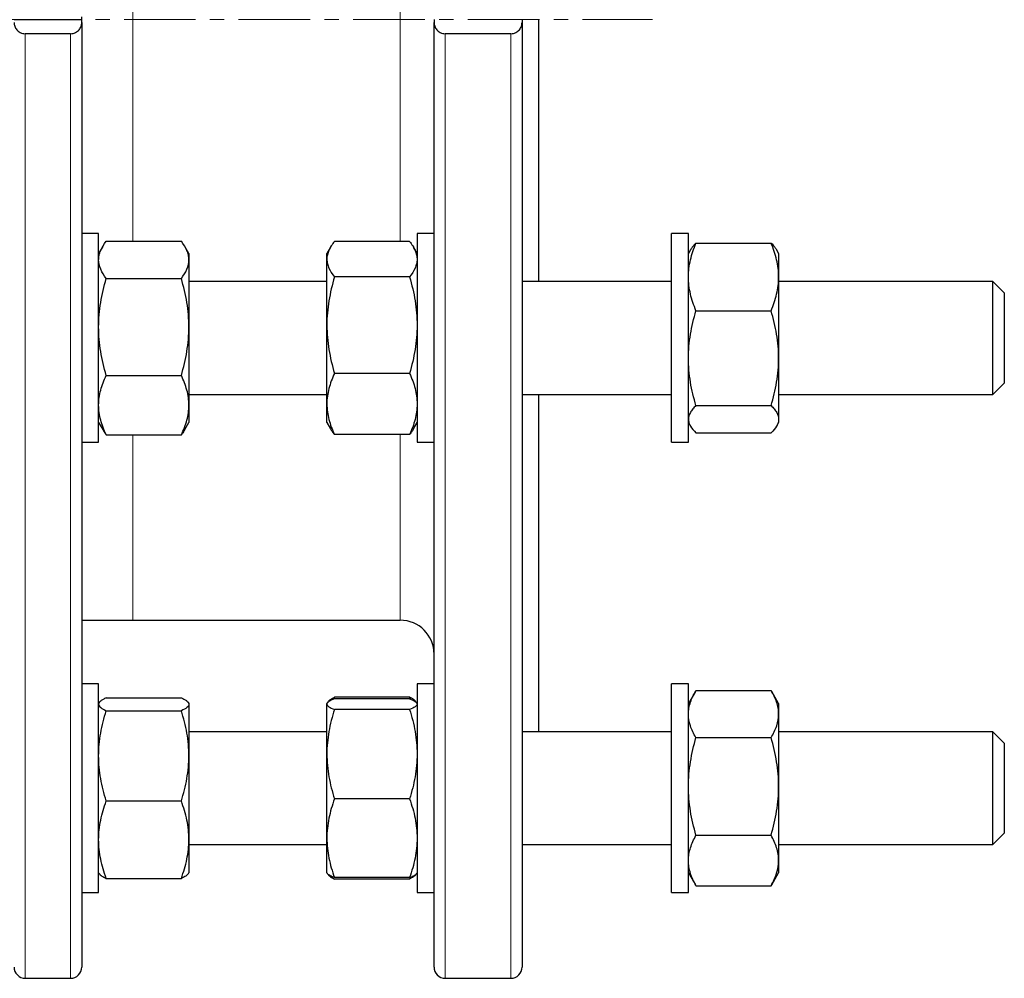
# Model space of a CAD drawing. Header units: millimetres. Extents: x 195 to 1027, y 66 to 856.
# Tile 6 of 7: x 852 to 1027, y 508 to 678. Entities that reach past the tile are written whole.
import ezdxf

# ---------------------------------------------------------------- set-up
doc = ezdxf.new("R2010")
doc.units = ezdxf.units.MM
doc.linetypes.add('CENTERX2', pattern=[20.32, 12.7, -2.54, 2.54, -2.54])
doc.layers.add('FORMAT', color=7, linetype='Continuous')

msp = doc.modelspace()

# ---------------------------------------------------------------- linework, layer by layer
at = {"color": 8, "linetype": 'Continuous', "lineweight": 18}
for p, q in [((872.4, 717.37), (872.4, 638.82)), ((919.8, 638.77), (919.8, 717.33)), ((853.34, 675.61), (853.34, 508.1)), ((861.34, 508.1), (861.34, 675.61)), ((927.8, 675.61), (927.8, 508.1)), ((939.4, 508.1), (939.4, 675.61)), ((872.4, 604.47), (872.4, 571.6)), ((919.8, 571.6), (919.8, 604.53))]:
    msp.add_line(p, q, dxfattribs=at)
at = {"color": 7, "linetype": 'Continuous', "lineweight": 25}
for p, q in [((851.34, 678.1), (863.34, 678.1)), ((863.34, 678.1), (863.34, 678.59)), ((863.34, 677.6), (863.34, 678.1)), ((863.34, 677.6), (863.34, 510.1)), ((925.8, 678.1), (925.8, 677.6)), ((925.8, 510.1), (925.8, 677.6)), ((941.4, 678.1), (941.4, 677.6)), ((941.4, 677.6), (941.4, 510.1)), ((944.4, 631.65), (944.4, 678.1)), ((861.34, 675.61), (853.34, 675.61)), ((939.4, 675.61), (927.8, 675.61)), ((866.34, 640.15), (863.34, 640.15)), ((866.34, 635.86), (866.34, 640.15)), ((925.8, 640.15), (922.8, 640.15)), ((922.8, 640.15), (922.8, 626.22)), ((970.9, 640.15), (967.9, 640.15)), ((967.9, 603.15), (967.9, 640.15)), ((970.9, 603.15), (970.9, 640.15)), ((867.06, 637.89), (866.34, 636.65)), ((867.68, 638.82), (881, 638.82)), ((882.34, 636.65), (881.62, 637.89)), ((907.44, 637.75), (906.8, 636.65)), ((921.47, 638.77), (908.14, 638.77)), ((922.8, 636.65), (922.17, 637.75)), ((971.26, 637.27), (970.9, 636.65)), ((972.24, 638.47), (985.57, 638.47)), ((986.9, 636.65), (986.55, 637.27)), ((866.34, 603.15), (866.34, 635.86)), ((882.34, 636.65), (882.34, 635.5)), ((882.34, 635.5), (882.34, 623.59)), ((906.8, 635.63), (906.8, 636.65)), ((906.8, 623.92), (906.8, 635.63)), ((986.9, 636.65), (986.9, 632.47)), ((867.68, 632.18), (881, 632.18)), ((921.47, 632.48), (908.14, 632.48)), ((986.9, 632.47), (986.9, 618.06)), ((906.8, 631.65), (882.34, 631.65)), ((967.9, 631.65), (941.4, 631.65)), ((1024.9, 631.65), (986.9, 631.65)), ((1026.9, 629.65), (1024.9, 631.65)), ((1024.9, 611.65), (1024.9, 631.65)), ((1026.9, 629.65), (1026.9, 613.65)), ((922.8, 626.22), (922.8, 603.15)), ((972.24, 626.47), (985.57, 626.47)), ((882.34, 623.59), (882.34, 609.74)), ((906.8, 609.94), (906.8, 623.92)), ((986.9, 618.06), (986.9, 607.24)), ((867.68, 615), (881, 615)), ((921.47, 615.36), (908.14, 615.36)), ((1024.9, 611.65), (1026.9, 613.65)), ((882.34, 611.65), (906.8, 611.65)), ((941.4, 611.65), (967.9, 611.65)), ((944.4, 551.82), (944.4, 611.65)), ((986.9, 611.65), (1024.9, 611.65)), ((882.34, 609.74), (882.34, 606.65)), ((906.8, 606.65), (906.8, 609.94)), ((972.24, 609.65), (985.57, 609.65)), ((866.34, 606.65), (867.06, 605.4)), ((881.62, 605.4), (882.34, 606.65)), ((906.8, 606.65), (907.44, 605.55)), ((922.17, 605.55), (922.8, 606.65)), ((970.9, 606.65), (971.26, 606.03)), ((986.55, 606.03), (986.9, 606.65)), ((986.9, 607.24), (986.9, 606.65)), ((867.68, 604.47), (881, 604.47)), ((921.47, 604.53), (908.14, 604.53)), ((972.24, 604.83), (985.57, 604.83)), ((863.34, 603.15), (866.34, 603.15)), ((922.8, 603.15), (925.8, 603.15)), ((967.9, 603.15), (970.9, 603.15)), ((863.34, 571.6), (872.4, 571.6)), ((872.4, 571.6), (919.8, 571.6)), ((866.34, 560.32), (863.34, 560.32)), ((866.34, 543.49), (866.34, 560.32)), ((925.8, 560.32), (922.8, 560.32)), ((922.8, 560.32), (922.8, 532.38)), ((970.9, 560.32), (967.9, 560.32)), ((967.9, 523.32), (967.9, 560.32)), ((970.9, 523.32), (970.9, 560.32)), ((972.13, 558.95), (970.9, 556.82)), ((972.24, 559.14), (985.57, 559.14)), ((986.9, 556.82), (985.68, 558.95)), ((866.42, 556.96), (866.34, 556.82)), ((867.68, 557.83), (881, 557.83)), ((882.34, 556.82), (882.26, 556.96)), ((906.86, 556.92), (906.8, 556.82)), ((906.91, 557), (906.87, 556.94)), ((908.14, 557.96), (908.03, 557.64)), ((921.47, 557.96), (908.14, 557.96)), ((921.47, 557.68), (908.14, 557.68)), ((921.47, 557.96), (921.58, 557.64)), ((922.74, 556.94), (922.7, 557)), ((922.8, 556.82), (922.75, 556.92)), ((867.68, 555.55), (881, 555.55)), ((882.34, 556.82), (882.34, 556.69)), ((882.34, 556.69), (882.34, 547.55)), ((906.8, 556.73), (906.8, 556.82)), ((906.8, 547.85), (906.8, 556.73)), ((921.47, 555.78), (908.14, 555.78)), ((986.9, 556.82), (986.9, 554.96)), ((986.9, 554.96), (986.9, 542.12)), ((906.8, 551.82), (882.34, 551.82)), ((967.9, 551.82), (941.4, 551.82)), ((1024.9, 551.82), (986.9, 551.82)), ((1026.9, 549.82), (1024.9, 551.82)), ((1024.9, 531.82), (1024.9, 551.82)), ((972.24, 550.78), (985.57, 550.78)), ((1026.9, 549.82), (1026.9, 533.82)), ((882.34, 547.55), (882.34, 532.68)), ((906.8, 532.94), (906.8, 547.85)), ((866.34, 523.32), (866.34, 543.49)), ((986.9, 542.12), (986.9, 528.99)), ((867.68, 539.54), (881, 539.54)), ((921.47, 539.92), (908.14, 539.92)), ((882.34, 532.68), (882.34, 526.82)), ((906.8, 526.82), (906.8, 532.94)), ((972.24, 533.47), (985.57, 533.47)), ((1024.9, 531.82), (1026.9, 533.82)), ((882.34, 531.82), (906.8, 531.82)), ((922.8, 532.38), (922.8, 523.32)), ((941.4, 531.82), (967.9, 531.82)), ((986.9, 531.82), (1024.9, 531.82)), ((986.9, 528.99), (986.9, 526.82)), ((866.34, 526.82), (866.42, 526.69)), ((867.68, 525.81), (881, 525.81)), ((882.27, 526.69), (882.34, 526.82)), ((906.8, 526.82), (906.86, 526.73)), ((906.86, 526.73), (906.91, 526.65)), ((921.47, 525.96), (908.14, 525.96)), ((921.47, 525.69), (908.14, 525.69)), ((922.7, 526.65), (922.75, 526.73)), ((922.75, 526.73), (922.8, 526.82)), ((970.9, 526.82), (972.13, 524.7)), ((985.68, 524.7), (986.9, 526.82)), ((972.24, 524.51), (972.14, 524.7)), ((972.24, 524.51), (985.57, 524.51)), ((985.57, 524.51), (985.67, 524.7)), ((863.34, 523.32), (866.34, 523.32)), ((922.8, 523.32), (925.8, 523.32)), ((967.9, 523.32), (970.9, 523.32)), ((853.34, 508.1), (861.34, 508.1)), ((927.8, 508.1), (939.4, 508.1))]:
    msp.add_line(p, q, dxfattribs=at)
for centre, radius, start, end in [((919.8, 565.6), 6, 0, 90), ((853.34, 510.1), 2, 180, 270), ((861.34, 510.1), 2, 270, 360), ((927.8, 510.1), 2, 180, 270), ((939.4, 510.1), 2, 270, 0)]:
    msp.add_arc(centre, radius, start, end, dxfattribs=at)
for points, knots in [([(851.34, 677.6), (851.34, 677.49), (851.35, 677.37), (851.39, 677.15), (851.42, 677.04), (851.5, 676.82), (851.54, 676.72), (851.66, 676.51), (851.73, 676.41), (851.9, 676.22), (851.99, 676.13), (852.2, 675.96), (852.32, 675.88), (852.58, 675.76), (852.72, 675.7), (853.02, 675.63), (853.18, 675.61), (853.34, 675.61)], [0, 0, 0, 0, 0.125, 0.125, 0.25, 0.25, 0.375, 0.375, 0.5, 0.5, 0.625, 0.625, 0.75, 0.75, 0.875, 0.875, 1, 1, 1, 1]), ([(861.34, 675.61), (861.5, 675.61), (861.66, 675.63), (861.96, 675.7), (862.1, 675.76), (862.37, 675.88), (862.48, 675.96), (862.7, 676.13), (862.79, 676.22), (863.04, 676.51), (863.15, 676.72), (863.31, 677.15), (863.34, 677.37), (863.34, 677.6)], [0, 0, 0, 0, 0.125, 0.125, 0.25, 0.25, 0.375, 0.375, 0.5, 0.5, 0.75, 0.75, 1, 1, 1, 1]), ([(925.8, 677.6), (925.8, 677.49), (925.81, 677.37), (925.85, 677.15), (925.88, 677.04), (925.96, 676.82), (926.01, 676.72), (926.12, 676.51), (926.19, 676.41), (926.36, 676.22), (926.45, 676.13), (926.66, 675.96), (926.78, 675.88), (927.04, 675.76), (927.19, 675.7), (927.49, 675.63), (927.64, 675.61), (927.8, 675.61)], [0, 0, 0, 0, 0.125, 0.125, 0.25, 0.25, 0.375, 0.375, 0.5, 0.5, 0.625, 0.625, 0.75, 0.75, 0.875, 0.875, 1, 1, 1, 1]), ([(939.4, 675.61), (939.57, 675.61), (939.72, 675.63), (940.02, 675.7), (940.17, 675.76), (940.43, 675.88), (940.55, 675.96), (940.76, 676.13), (940.85, 676.22), (941.1, 676.51), (941.21, 676.72), (941.37, 677.15), (941.4, 677.37), (941.4, 677.6)], [0, 0, 0, 0, 0.125, 0.125, 0.25, 0.25, 0.375, 0.375, 0.5, 0.5, 0.75, 0.75, 1, 1, 1, 1]), ([(866.34, 635.5), (866.34, 635.78), (866.37, 636.07), (866.5, 636.63), (866.59, 636.91), (866.94, 637.74), (867.27, 638.28), (867.68, 638.82)], [0, 0, 0, 0, 0.25, 0.25, 0.5, 0.5, 1, 1, 1, 1]), ([(882.34, 635.5), (882.34, 635.78), (882.31, 636.07), (882.19, 636.63), (882.1, 636.91), (881.75, 637.74), (881.41, 638.28), (881, 638.82)], [0, 0, 0, 0, 0.25, 0.25, 0.5, 0.5, 1, 1, 1, 1]), ([(908.14, 638.77), (907.94, 638.51), (907.75, 638.26), (907.42, 637.73), (907.28, 637.47), (906.93, 636.68), (906.8, 636.16), (906.8, 635.63)], [0, 0, 0, 0, 0.25, 0.25, 0.5, 0.5, 1, 1, 1, 1]), ([(921.47, 638.77), (921.67, 638.51), (921.85, 638.26), (922.19, 637.73), (922.33, 637.47), (922.68, 636.68), (922.8, 636.16), (922.8, 635.63)], [0, 0, 0, 0, 0.25, 0.25, 0.5, 0.5, 1, 1, 1, 1]), ([(970.9, 632.47), (970.9, 632.98), (970.94, 633.49), (971.06, 634.5), (971.15, 635), (971.5, 636.5), (971.84, 637.49), (972.24, 638.47)], [0, 0, 0, 0, 0.25, 0.25, 0.5, 0.5, 1, 1, 1, 1]), ([(972.24, 638.47), (972.14, 638.37), (971.94, 638.16), (971.63, 637.81), (971.4, 637.51), (971.3, 637.32), (971.27, 637.27)], [0, 0, 0, 0, 0.255243, 0.51068, 0.877188, 1, 1, 1, 1]), ([(986.9, 632.47), (986.9, 632.98), (986.87, 633.49), (986.75, 634.5), (986.66, 635), (986.31, 636.5), (985.97, 637.49), (985.57, 638.47)], [0, 0, 0, 0, 0.25, 0.25, 0.5, 0.5, 1, 1, 1, 1]), ([(985.57, 638.47), (985.67, 638.37), (985.87, 638.16), (986.17, 637.81), (986.41, 637.51), (986.51, 637.32), (986.54, 637.27)], [0, 0, 0, 0, 0.255243, 0.51068, 0.877188, 1, 1, 1, 1]), ([(867.68, 632.18), (867.27, 632.72), (866.94, 633.27), (866.47, 634.38), (866.34, 634.94), (866.34, 635.5)], [0, 0, 0, 0, 0.5, 0.5, 1, 1, 1, 1]), ([(881, 632.18), (881.41, 632.72), (881.75, 633.27), (882.21, 634.38), (882.34, 634.94), (882.34, 635.5)], [0, 0, 0, 0, 0.5, 0.5, 1, 1, 1, 1]), ([(906.8, 635.63), (906.8, 635.36), (906.84, 635.09), (906.96, 634.56), (907.05, 634.29), (907.4, 633.5), (907.74, 632.99), (908.14, 632.48)], [0, 0, 0, 0, 0.25, 0.25, 0.5, 0.5, 1, 1, 1, 1]), ([(922.8, 635.63), (922.8, 635.36), (922.77, 635.09), (922.65, 634.56), (922.56, 634.29), (922.21, 633.5), (921.87, 632.99), (921.47, 632.48)], [0, 0, 0, 0, 0.25, 0.25, 0.5, 0.5, 1, 1, 1, 1]), ([(866.34, 623.59), (866.34, 624.32), (866.37, 625.05), (866.5, 626.5), (866.59, 627.22), (866.94, 629.36), (867.27, 630.78), (867.68, 632.18)], [0, 0, 0, 0, 0.25, 0.25, 0.5, 0.5, 1, 1, 1, 1]), ([(882.34, 623.59), (882.34, 624.32), (882.31, 625.05), (882.19, 626.5), (882.1, 627.22), (881.75, 629.36), (881.41, 630.78), (881, 632.18)], [0, 0, 0, 0, 0.25, 0.25, 0.5, 0.5, 1, 1, 1, 1]), ([(908.14, 632.48), (907.74, 631.08), (907.4, 629.67), (906.93, 626.82), (906.8, 625.38), (906.8, 623.92)], [0, 0, 0, 0, 0.5, 0.5, 1, 1, 1, 1]), ([(921.47, 632.48), (921.87, 631.08), (922.21, 629.67), (922.68, 626.82), (922.8, 625.38), (922.8, 623.92)], [0, 0, 0, 0, 0.5, 0.5, 1, 1, 1, 1]), ([(972.24, 626.47), (971.84, 627.45), (971.5, 628.44), (971.03, 630.44), (970.9, 631.44), (970.9, 632.47)], [0, 0, 0, 0, 0.5, 0.5, 1, 1, 1, 1]), ([(985.57, 626.47), (985.97, 627.45), (986.31, 628.44), (986.78, 630.44), (986.9, 631.44), (986.9, 632.47)], [0, 0, 0, 0, 0.5, 0.5, 1, 1, 1, 1]), ([(970.9, 618.06), (970.9, 618.77), (970.94, 619.49), (971.06, 620.91), (971.15, 621.61), (971.5, 623.71), (971.84, 625.1), (972.24, 626.47)], [0, 0, 0, 0, 0.25, 0.25, 0.5, 0.5, 1, 1, 1, 1]), ([(986.9, 618.06), (986.9, 618.77), (986.87, 619.49), (986.75, 620.91), (986.66, 621.61), (986.31, 623.71), (985.97, 625.1), (985.57, 626.47)], [0, 0, 0, 0, 0.25, 0.25, 0.5, 0.5, 1, 1, 1, 1]), ([(867.68, 615), (867.27, 616.41), (866.94, 617.82), (866.47, 620.68), (866.34, 622.13), (866.34, 623.59)], [0, 0, 0, 0, 0.5, 0.5, 1, 1, 1, 1]), ([(881, 615), (881.41, 616.41), (881.75, 617.82), (882.21, 620.68), (882.34, 622.13), (882.34, 623.59)], [0, 0, 0, 0, 0.5, 0.5, 1, 1, 1, 1]), ([(906.8, 623.92), (906.8, 623.19), (906.84, 622.46), (906.96, 621.02), (907.05, 620.3), (907.4, 618.16), (907.74, 616.76), (908.14, 615.36)], [0, 0, 0, 0, 0.25, 0.25, 0.5, 0.5, 1, 1, 1, 1]), ([(922.8, 623.92), (922.8, 623.19), (922.77, 622.46), (922.65, 621.02), (922.56, 620.3), (922.21, 618.16), (921.87, 616.76), (921.47, 615.36)], [0, 0, 0, 0, 0.25, 0.25, 0.5, 0.5, 1, 1, 1, 1]), ([(972.24, 609.65), (971.84, 611.03), (971.5, 612.41), (971.03, 615.21), (970.9, 616.63), (970.9, 618.06)], [0, 0, 0, 0, 0.5, 0.5, 1, 1, 1, 1]), ([(985.57, 609.65), (985.97, 611.03), (986.31, 612.41), (986.78, 615.21), (986.9, 616.63), (986.9, 618.06)], [0, 0, 0, 0, 0.5, 0.5, 1, 1, 1, 1]), ([(866.34, 609.74), (866.34, 610.18), (866.37, 610.63), (866.5, 611.53), (866.59, 611.97), (866.94, 613.29), (867.28, 614.15), (867.68, 615)], [0, 0, 0, 0, 0.25, 0.25, 0.5, 0.5, 1, 1, 1, 1]), ([(882.34, 609.74), (882.34, 610.18), (882.31, 610.63), (882.19, 611.53), (882.1, 611.97), (881.74, 613.29), (881.41, 614.15), (881, 615)], [0, 0, 0, 0, 0.25, 0.25, 0.5, 0.5, 1, 1, 1, 1]), ([(908.14, 615.36), (907.74, 614.47), (907.4, 613.58), (906.93, 611.78), (906.8, 610.87), (906.8, 609.94)], [0, 0, 0, 0, 0.5, 0.5, 1, 1, 1, 1]), ([(921.47, 615.36), (921.87, 614.47), (922.21, 613.58), (922.68, 611.78), (922.8, 610.87), (922.8, 609.94)], [0, 0, 0, 0, 0.5, 0.5, 1, 1, 1, 1]), ([(867.68, 604.47), (867.48, 604.9), (867.29, 605.33), (866.96, 606.21), (866.82, 606.65), (866.47, 607.97), (866.34, 608.85), (866.34, 609.74)], [0, 0, 0, 0, 0.25, 0.25, 0.5, 0.5, 1, 1, 1, 1]), ([(881, 604.47), (881.21, 604.9), (881.39, 605.33), (881.72, 606.21), (881.87, 606.65), (882.22, 607.97), (882.34, 608.85), (882.34, 609.74)], [0, 0, 0, 0, 0.25, 0.25, 0.5, 0.5, 1, 1, 1, 1]), ([(906.8, 609.94), (906.8, 609.48), (906.84, 609.02), (906.96, 608.11), (907.05, 607.66), (907.4, 606.3), (907.74, 605.41), (908.14, 604.53)], [0, 0, 0, 0, 0.25, 0.25, 0.5, 0.5, 1, 1, 1, 1]), ([(922.8, 609.94), (922.8, 609.48), (922.77, 609.02), (922.65, 608.11), (922.56, 607.66), (922.21, 606.3), (921.87, 605.41), (921.47, 604.53)], [0, 0, 0, 0, 0.25, 0.25, 0.5, 0.5, 1, 1, 1, 1]), ([(972.24, 609.65), (972.04, 609.45), (971.85, 609.26), (971.52, 608.86), (971.38, 608.66), (971.03, 608.05), (970.9, 607.65), (970.9, 607.24)], [0, 0, 0, 0, 0.25, 0.25, 0.5, 0.5, 1, 1, 1, 1]), ([(985.57, 609.65), (985.77, 609.45), (985.95, 609.26), (986.29, 608.86), (986.43, 608.66), (986.78, 608.05), (986.9, 607.65), (986.9, 607.24)], [0, 0, 0, 0, 0.25, 0.25, 0.5, 0.5, 1, 1, 1, 1]), ([(970.9, 607.24), (970.9, 607.04), (970.94, 606.83), (971.06, 606.42), (971.15, 606.22), (971.5, 605.62), (971.84, 605.22), (972.24, 604.83)], [0, 0, 0, 0, 0.25, 0.25, 0.5, 0.5, 1, 1, 1, 1]), ([(986.9, 607.24), (986.9, 607.04), (986.87, 606.83), (986.75, 606.42), (986.66, 606.22), (986.31, 605.62), (985.97, 605.22), (985.57, 604.83)], [0, 0, 0, 0, 0.25, 0.25, 0.5, 0.5, 1, 1, 1, 1]), ([(867.06, 605.41), (867.15, 605.27), (867.33, 604.95), (867.56, 604.64), (867.68, 604.47)], [0, 0, 0, 0, 0.451189, 1, 1, 1, 1]), ([(881.62, 605.41), (881.54, 605.27), (881.35, 604.95), (881.13, 604.64), (881, 604.47)], [0, 0, 0, 0, 0.451189, 1, 1, 1, 1]), ([(907.45, 605.55), (907.54, 605.4), (907.74, 605.05), (908, 604.72), (908.14, 604.53)], [0, 0, 0, 0, 0.442597, 1, 1, 1, 1]), ([(922.16, 605.55), (922.07, 605.4), (921.87, 605.05), (921.61, 604.72), (921.47, 604.53)], [0, 0, 0, 0, 0.442597, 1, 1, 1, 1]), ([(970.9, 554.96), (970.9, 555.31), (970.94, 555.67), (971.06, 556.38), (971.15, 556.73), (971.5, 557.78), (971.84, 558.46), (972.24, 559.14)], [0, 0, 0, 0, 0.25, 0.25, 0.5, 0.5, 1, 1, 1, 1]), ([(986.9, 554.96), (986.9, 555.31), (986.87, 555.67), (986.75, 556.38), (986.66, 556.73), (986.31, 557.78), (985.97, 558.46), (985.57, 559.14)], [0, 0, 0, 0, 0.25, 0.25, 0.5, 0.5, 1, 1, 1, 1]), ([(867.68, 557.83), (867.48, 557.74), (867.29, 557.65), (866.96, 557.46), (866.82, 557.36), (866.47, 557.08), (866.34, 556.89), (866.34, 556.69)], [0, 0, 0, 0, 0.25, 0.25, 0.5, 0.5, 1, 1, 1, 1]), ([(881, 557.83), (881.21, 557.74), (881.39, 557.65), (881.72, 557.46), (881.87, 557.36), (882.22, 557.08), (882.34, 556.89), (882.34, 556.69)], [0, 0, 0, 0, 0.25, 0.25, 0.5, 0.5, 1, 1, 1, 1]), ([(908.14, 557.68), (907.74, 557.53), (907.4, 557.37), (906.93, 557.05), (906.8, 556.89), (906.8, 556.73)], [0, 0, 0, 0, 0.5, 0.5, 1, 1, 1, 1]), ([(906.91, 557), (906.94, 557.05), (907.01, 557.17), (907.2, 557.35), (907.46, 557.56), (907.77, 557.76), (908.02, 557.89), (908.14, 557.96)], [0, 0, 0, 0, 0.156708, 0.364678, 0.576406, 0.78823, 1, 1, 1, 1]), ([(922.7, 557), (922.67, 557.05), (922.6, 557.17), (922.41, 557.35), (922.15, 557.56), (921.83, 557.76), (921.59, 557.89), (921.47, 557.96)], [0, 0, 0, 0, 0.156708, 0.364678, 0.576406, 0.78823, 1, 1, 1, 1]), ([(921.47, 557.68), (921.87, 557.53), (922.21, 557.37), (922.68, 557.05), (922.8, 556.89), (922.8, 556.73)], [0, 0, 0, 0, 0.5, 0.5, 1, 1, 1, 1]), ([(866.34, 556.69), (866.34, 556.6), (866.37, 556.5), (866.5, 556.31), (866.59, 556.21), (866.94, 555.92), (867.28, 555.74), (867.68, 555.55)], [0, 0, 0, 0, 0.25, 0.25, 0.5, 0.5, 1, 1, 1, 1]), ([(866.34, 547.55), (866.34, 548.23), (866.37, 548.91), (866.5, 550.26), (866.59, 550.93), (866.94, 552.93), (867.27, 554.25), (867.68, 555.55)], [0, 0, 0, 0, 0.25, 0.25, 0.5, 0.5, 1, 1, 1, 1]), ([(882.34, 556.69), (882.34, 556.6), (882.31, 556.5), (882.19, 556.31), (882.1, 556.21), (881.74, 555.92), (881.41, 555.74), (881, 555.55)], [0, 0, 0, 0, 0.25, 0.25, 0.5, 0.5, 1, 1, 1, 1]), ([(882.34, 547.55), (882.34, 548.23), (882.31, 548.91), (882.19, 550.26), (882.1, 550.93), (881.75, 552.93), (881.41, 554.25), (881, 555.55)], [0, 0, 0, 0, 0.25, 0.25, 0.5, 0.5, 1, 1, 1, 1]), ([(906.8, 556.73), (906.8, 556.65), (906.84, 556.57), (906.96, 556.41), (907.05, 556.33), (907.4, 556.09), (907.74, 555.94), (908.14, 555.78)], [0, 0, 0, 0, 0.25, 0.25, 0.5, 0.5, 1, 1, 1, 1]), ([(908.14, 555.78), (907.94, 555.14), (907.75, 554.49), (907.42, 553.17), (907.28, 552.51), (906.93, 550.52), (906.8, 549.19), (906.8, 547.85)], [0, 0, 0, 0, 0.25, 0.25, 0.5, 0.5, 1, 1, 1, 1]), ([(922.8, 556.73), (922.8, 556.65), (922.77, 556.57), (922.65, 556.41), (922.56, 556.33), (922.21, 556.09), (921.87, 555.94), (921.47, 555.78)], [0, 0, 0, 0, 0.25, 0.25, 0.5, 0.5, 1, 1, 1, 1]), ([(921.47, 555.78), (921.67, 555.14), (921.85, 554.49), (922.19, 553.17), (922.33, 552.51), (922.68, 550.52), (922.8, 549.19), (922.8, 547.85)], [0, 0, 0, 0, 0.25, 0.25, 0.5, 0.5, 1, 1, 1, 1]), ([(972.24, 550.78), (972.04, 551.12), (971.85, 551.47), (971.52, 552.16), (971.38, 552.51), (971.03, 553.55), (970.9, 554.26), (970.9, 554.96)], [0, 0, 0, 0, 0.25, 0.25, 0.5, 0.5, 1, 1, 1, 1]), ([(985.57, 550.78), (985.77, 551.12), (985.95, 551.47), (986.29, 552.16), (986.43, 552.51), (986.78, 553.55), (986.9, 554.26), (986.9, 554.96)], [0, 0, 0, 0, 0.25, 0.25, 0.5, 0.5, 1, 1, 1, 1]), ([(970.9, 542.12), (970.9, 542.86), (970.94, 543.6), (971.06, 545.06), (971.15, 545.78), (971.5, 547.95), (971.84, 549.37), (972.24, 550.78)], [0, 0, 0, 0, 0.25, 0.25, 0.5, 0.5, 1, 1, 1, 1]), ([(986.9, 542.12), (986.9, 542.86), (986.87, 543.6), (986.75, 545.06), (986.66, 545.78), (986.31, 547.95), (985.97, 549.37), (985.57, 550.78)], [0, 0, 0, 0, 0.25, 0.25, 0.5, 0.5, 1, 1, 1, 1]), ([(867.68, 539.54), (867.27, 540.85), (866.94, 542.17), (866.47, 544.84), (866.34, 546.18), (866.34, 547.55)], [0, 0, 0, 0, 0.5, 0.5, 1, 1, 1, 1]), ([(881, 539.54), (881.41, 540.85), (881.75, 542.17), (882.21, 544.84), (882.34, 546.18), (882.34, 547.55)], [0, 0, 0, 0, 0.5, 0.5, 1, 1, 1, 1]), ([(906.8, 547.85), (906.8, 547.18), (906.84, 546.51), (906.96, 545.16), (907.05, 544.49), (907.4, 542.5), (907.74, 541.21), (908.14, 539.92)], [0, 0, 0, 0, 0.25, 0.25, 0.5, 0.5, 1, 1, 1, 1]), ([(922.8, 547.85), (922.8, 547.18), (922.77, 546.51), (922.65, 545.16), (922.56, 544.49), (922.21, 542.5), (921.87, 541.21), (921.47, 539.92)], [0, 0, 0, 0, 0.25, 0.25, 0.5, 0.5, 1, 1, 1, 1]), ([(972.24, 533.47), (971.84, 534.88), (971.5, 536.31), (971.03, 539.19), (970.9, 540.65), (970.9, 542.12)], [0, 0, 0, 0, 0.5, 0.5, 1, 1, 1, 1]), ([(985.57, 533.47), (985.97, 534.88), (986.31, 536.31), (986.78, 539.19), (986.9, 540.65), (986.9, 542.12)], [0, 0, 0, 0, 0.5, 0.5, 1, 1, 1, 1]), ([(866.34, 532.68), (866.34, 533.26), (866.37, 533.85), (866.5, 535), (866.59, 535.58), (866.94, 537.29), (867.27, 538.42), (867.68, 539.54)], [0, 0, 0, 0, 0.25, 0.25, 0.5, 0.5, 1, 1, 1, 1]), ([(882.34, 532.68), (882.34, 533.26), (882.31, 533.85), (882.19, 535), (882.1, 535.58), (881.75, 537.29), (881.41, 538.42), (881, 539.54)], [0, 0, 0, 0, 0.25, 0.25, 0.5, 0.5, 1, 1, 1, 1]), ([(908.14, 539.92), (907.74, 538.78), (907.4, 537.63), (906.93, 535.31), (906.8, 534.13), (906.8, 532.94)], [0, 0, 0, 0, 0.5, 0.5, 1, 1, 1, 1]), ([(921.47, 539.92), (921.87, 538.78), (922.21, 537.63), (922.68, 535.31), (922.8, 534.13), (922.8, 532.94)], [0, 0, 0, 0, 0.5, 0.5, 1, 1, 1, 1]), ([(867.68, 525.81), (867.27, 526.94), (866.94, 528.07), (866.47, 530.35), (866.34, 531.51), (866.34, 532.68)], [0, 0, 0, 0, 0.5, 0.5, 1, 1, 1, 1]), ([(881, 525.81), (881.41, 526.94), (881.75, 528.07), (882.21, 530.35), (882.34, 531.51), (882.34, 532.68)], [0, 0, 0, 0, 0.5, 0.5, 1, 1, 1, 1]), ([(906.8, 532.94), (906.8, 532.35), (906.84, 531.76), (906.96, 530.58), (907.05, 529.99), (907.4, 528.25), (907.74, 527.1), (908.14, 525.96)], [0, 0, 0, 0, 0.25, 0.25, 0.5, 0.5, 1, 1, 1, 1]), ([(922.8, 532.94), (922.8, 532.35), (922.77, 531.76), (922.65, 530.58), (922.56, 529.99), (922.21, 528.25), (921.87, 527.1), (921.47, 525.96)], [0, 0, 0, 0, 0.25, 0.25, 0.5, 0.5, 1, 1, 1, 1]), ([(970.9, 528.99), (970.9, 529.37), (970.94, 529.75), (971.06, 530.5), (971.15, 530.88), (971.5, 532), (971.84, 532.73), (972.24, 533.47)], [0, 0, 0, 0, 0.25, 0.25, 0.5, 0.5, 1, 1, 1, 1]), ([(986.9, 528.99), (986.9, 529.37), (986.87, 529.75), (986.75, 530.5), (986.66, 530.88), (986.31, 532), (985.97, 532.73), (985.57, 533.47)], [0, 0, 0, 0, 0.25, 0.25, 0.5, 0.5, 1, 1, 1, 1]), ([(972.24, 524.51), (971.84, 525.24), (971.5, 525.98), (971.03, 527.47), (970.9, 528.22), (970.9, 528.99)], [0, 0, 0, 0, 0.5, 0.5, 1, 1, 1, 1]), ([(985.57, 524.51), (985.97, 525.24), (986.31, 525.98), (986.78, 527.47), (986.9, 528.22), (986.9, 528.99)], [0, 0, 0, 0, 0.5, 0.5, 1, 1, 1, 1]), ([(866.42, 526.69), (866.43, 526.68), (866.47, 526.59), (866.63, 526.43), (866.9, 526.23), (867.25, 526.02), (867.54, 525.88), (867.68, 525.81)], [0, 0, 0, 0, 0.0538118, 0.2891803, 0.5245716, 0.7622752, 1, 1, 1, 1]), ([(882.26, 526.69), (882.25, 526.68), (882.21, 526.59), (882.06, 526.43), (881.79, 526.23), (881.43, 526.02), (881.15, 525.88), (881, 525.81)], [0, 0, 0, 0, 0.053812, 0.28918, 0.524572, 0.762275, 1, 1, 1, 1]), ([(908.14, 525.96), (908.01, 526.01), (907.75, 526.12), (907.43, 526.27), (907.16, 526.43), (906.96, 526.58), (906.89, 526.68), (906.86, 526.73)], [0, 0, 0, 0, 0.203436, 0.40693, 0.610318, 0.817547, 1, 1, 1, 1]), ([(906.87, 526.72), (906.87, 526.71), (906.9, 526.64), (907.01, 526.49), (907.2, 526.29), (907.46, 526.09), (907.77, 525.89), (908.02, 525.75), (908.14, 525.69)], [0, 0, 0, 0, 0.019091, 0.2132227, 0.4072554, 0.6047939, 0.8024219, 1, 1, 1, 1]), ([(921.47, 525.96), (921.59, 526.01), (921.85, 526.12), (922.18, 526.27), (922.45, 526.43), (922.65, 526.58), (922.72, 526.68), (922.75, 526.73)], [0, 0, 0, 0, 0.203436, 0.40693, 0.610318, 0.817547, 1, 1, 1, 1]), ([(922.74, 526.72), (922.73, 526.71), (922.71, 526.64), (922.6, 526.49), (922.41, 526.29), (922.15, 526.09), (921.83, 525.89), (921.59, 525.75), (921.47, 525.69)], [0, 0, 0, 0, 0.019091, 0.213223, 0.407255, 0.604794, 0.802422, 1, 1, 1, 1])]:
    msp.add_open_spline(points, degree=3, knots=knots, dxfattribs=at)
at = {"layer": 'FORMAT', "linetype": 'CENTERX2', "lineweight": 18}
msp.add_line((728.6, 678.1), (964.51, 678.1), dxfattribs=at)

doc.saveas('drawing.dxf')
